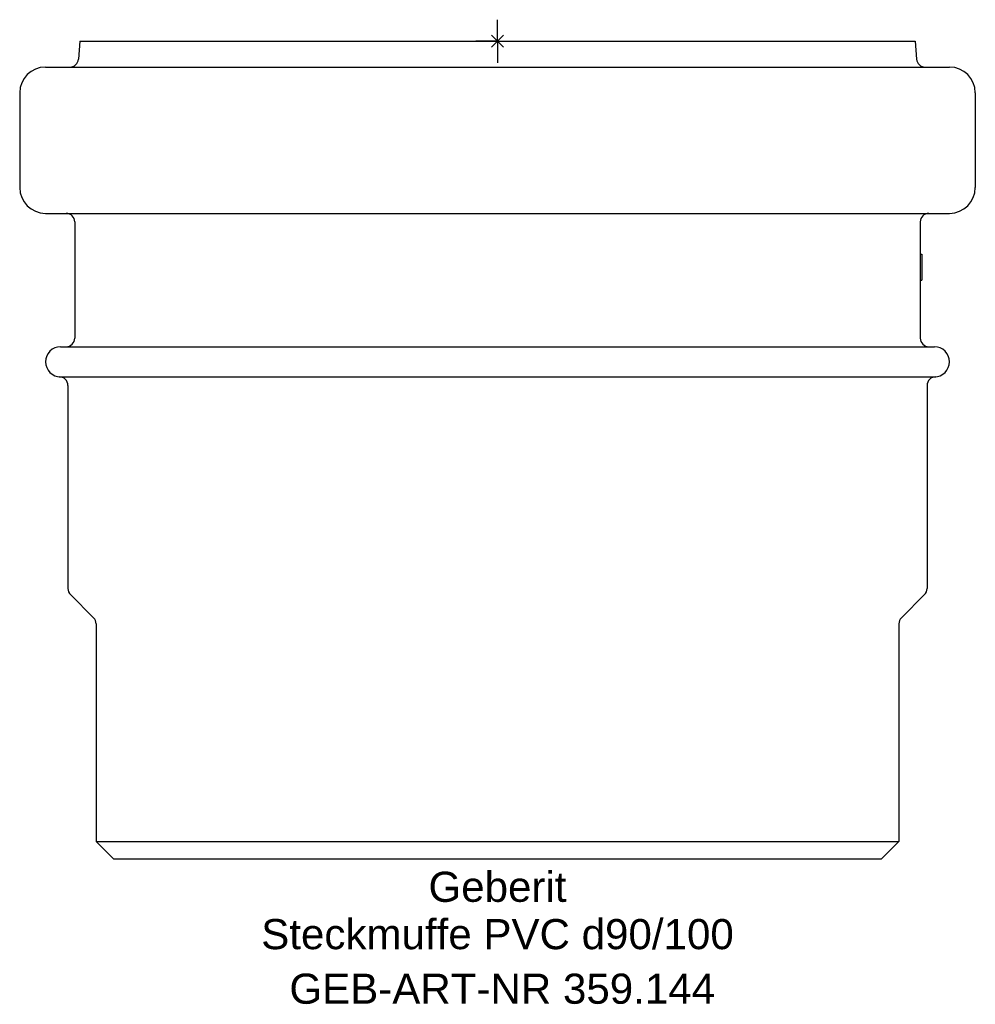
# Model space of a CAD drawing. Header units: millimetres. Extents: x -56 to 56, y -112 to 2.
import ezdxf
from ezdxf.enums import TextEntityAlignment as Align

# ---------------------------------------------------------------- set-up
doc = ezdxf.new("R2010")
doc.units = ezdxf.units.MM
doc.layers.get('0').update_dxf_attribs({"linetype": 'CONTINUOUS'})
for name, color, linetype, lineweight in [('Arbeitspunkt(DIN)', 7, 'CONTINUOUS', 25), ('GEB-ART-NR', 1, 'CONTINUOUS', 18), ('GEB-BEZUG', 2, 'CONTINUOUS', 25), ('GEB-TEXT', 5, 'CONTINUOUS', 18)]:
    doc.layers.add(name, color=color, linetype=linetype, lineweight=lineweight)
doc.layers.add('GEB-KONTUR-A', color=5, linetype='CONTINUOUS')
doc.styles.get("Standard").update_dxf_attribs({"font": 'arial.ttf'})

# ---------------------------------------------------------------- blocks, each defined once
blk = doc.blocks.new('Einfügepunkt')
at = {"layer": 'GEB-BEZUG'}
for p, q in [((-0.71, -0.71), (0.71, 0.71)), ((-0.71, 0.71), (0.71, -0.71))]:
    blk.add_line(p, q, dxfattribs=at)

msp = doc.modelspace()

# ---------------------------------------------------------------- linework, layer by layer
at = {"layer": 'Arbeitspunkt(DIN)', "ltscale": 25}
for q in [(0, 2.5), (-2.5, 0), (0, -2.5), (2.5, 0)]:
    msp.add_line((0, 0), q, dxfattribs=at)
at = {"layer": 'GEB-KONTUR-A', "ltscale": 25}
for p, q in [((-48.5, 0), (-48.68, -2.09)), ((-48.5, 0), (48.5, 0)), ((48.5, 0), (48.68, -2.09)), ((-52.5, -3), (52.5, -3)), ((-55.5, -6), (-55.5, -17)), ((55.5, -6), (55.5, -17)), ((-52.5, -20), (52.5, -20)), ((-49.1, -21), (-49.1, -34.5)), ((49.1, -21), (49.1, -24.75)), ((49.1, -24.75), (49.3, -24.75)), ((49.1, -24.75), (49.1, -27.75)), ((49.3, -24.75), (49.3, -27.75)), ((49.1, -27.75), (49.1, -34.5)), ((49.1, -27.75), (49.3, -27.75)), ((-50.75, -35.5), (50.75, -35.5)), ((-50.9, -39), (50.9, -39)), ((-49.9, -40), (-49.9, -63.6)), ((49.9, -40), (49.9, -63.6)), ((-46.92, -66.99), (-49.61, -64.3)), ((46.92, -66.99), (49.61, -64.3)), ((-46.62, -67.7), (-46.62, -93)), ((46.62, -67.7), (46.62, -93)), ((-44.62, -95), (-46.62, -93)), ((-46.62, -93), (46.62, -93)), ((44.62, -95), (46.62, -93)), ((-44.62, -95), (44.62, -95))]:
    msp.add_line(p, q, dxfattribs=at)
for centre, radius, start, end in [((-49.68, -2), 1, 270, 355), ((49.68, -2), 1, 185, 270), ((-52.5, -6), 3, 90, 180), ((52.5, -6), 3, 0, 90), ((-52.5, -17), 3, 180, 270), ((52.5, -17), 3, 270, 0), ((-50.1, -21), 1, 0, 90), ((50.1, -21), 1, 90, 180), ((-50.1, -34.5), 1, 270, 359.9852), ((50.1, -34.5), 1, 180.0148, 270), ((-50.75, -37.25), 1.75, 90, 270), ((50.75, -37.25), 1.75, 270, 90), ((-50.9, -40), 1, 0, 90), ((50.9, -40), 1, 90, 180), ((-48.9, -63.6), 1, 180, 225), ((48.9, -63.6), 1, 315, 0), ((-47.62, -67.7), 1, 0, 45), ((47.62, -67.7), 1, 135, 180)]:
    msp.add_arc(centre, radius, start, end, dxfattribs=at)

# ---------------------------------------------------------------- block references
at = {"ltscale": 25}
msp.add_blockref('Einfügepunkt', (0, 0), dxfattribs=at)

# ---------------------------------------------------------------- texts
at = {"layer": 'GEB-ART-NR'}
msp.add_text('GEB-ART-NR 359.144', height=3.5, dxfattribs=at).set_placement((0.55, -111.84), align=Align.CENTER)
at = {"layer": 'GEB-TEXT'}
for s, p in [('Geberit', (0, -100)), ('Steckmuffe PVC d90/100', (0, -105.5))]:
    msp.add_text(s, height=3.5, dxfattribs=at).set_placement(p, align=Align.CENTER)

doc.saveas('drawing.dxf')
